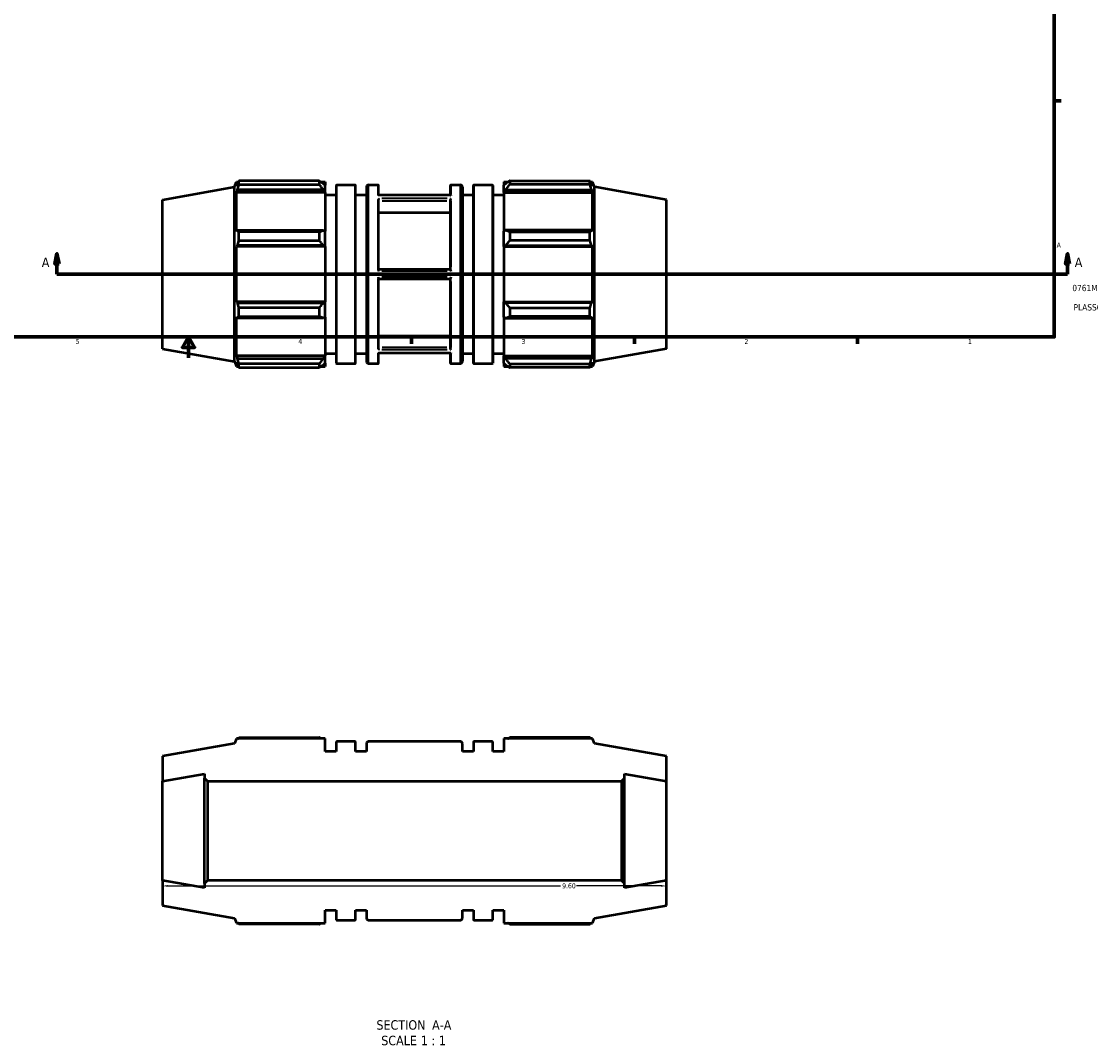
# Model space of a CAD drawing. Header units: inches. Extents: x -4.8 to 53.9, y -12.4 to 34.2.
# Tile 2 of 6: x 13.8 to 34.2, y -12.4 to 7. Entities that reach past the tile are written whole.
import ezdxf

# ---------------------------------------------------------------- set-up
doc = ezdxf.new("R2010")
doc.units = ezdxf.units.IN
doc.header["$MEASUREMENT"] = 0
for name, color, linetype, lineweight in [('Border (ANSI)', 7, 'Continuous', 70), ('Dimension (ANSI)', 7, 'Continuous', 25), ('Section Line (ANSI)', 7, 'Continuous', 70), ('Symbol (ANSI)', 7, 'Continuous', 25), ('Title (ANSI)', 7, 'Continuous', 50), ('Visible (ANSI)', 7, 'Continuous', 50), ('Visible Narrow (ANSI)', 7, 'Continuous', 35)]:
    doc.layers.add(name, color=color, linetype=linetype, lineweight=lineweight)
doc.styles.add('Label Text (ANSI)', font='tahoma.ttf')
doc.styles.add('Note Text (ANSI)', font='tahoma.ttf')
doc.styles.add('Text Style29', font='tahoma.ttf')
doc.dimstyles.new('Default (ANSI)', dxfattribs={"dimtxt": 0.094488, "dimasz": 0.098425, "dimexe": 0.125, "dimexo": 0.0625, "dimgap": 0.031496, "dimtad": 0, "dimtih": 1, "dimtoh": 1, "dimrnd": 1e-08, "dimzin": 4, "dimdsep": 46, "dimtxsty": 'Note Text (ANSI)', "dimcen": 0.09, "dimdle": 0.393701, "dimclrd": 256, "dimclre": 256, "dimclrt": 5, "dimadec": 0, "dimazin": 1, "dimtfac": 1, "dimtofl": 0, "dimtmove": 0, "dimatfit": 3, "dimfxl": 1, "dimtolj": 1, "dimtzin": 4, "dimlwd": -1, "dimlwe": -1, "dimarcsym": 0})

# ---------------------------------------------------------------- blocks, each defined once
blk = doc.blocks.new('Borders Default Border')
at = {"layer": 'Border (ANSI)'}
for p, q in [((33.5, 5.5), (33.634, 5.5)), ((21.25, 1), (21.25, 0.866)), ((25.5, 1), (25.5, 0.866)), ((29.75, 1), (29.75, 0.866))]:
    blk.add_line(p, q, dxfattribs=at)
at = {"layer": 'Border (ANSI)', "flags": 128}
for points in [[(0.5, 1), (0.5, 21), (33.5, 21), (33.5, 1), (0.5, 1)], [(17, 0.6), (17, 1), (16.885, 0.8), (17.115, 0.8), (17, 1)]]:
    blk.add_lwpolyline(points, dxfattribs=at)
at = {"layer": 'Border (ANSI)', "color": 5, "true_color": 0x0000ff, "char_height": 0.0945, "attachment_point": 7, "style": 'Note Text (ANSI)'}
for s, insert in [('A', (33.547, 2.703)), ('5', (14.847, 0.864)), ('4', (19.092, 0.866)), ('3', (23.346, 0.864)), ('2', (27.596, 0.866)), ('1', (31.854, 0.866))]:
    blk.add_mtext(s, dxfattribs=dict(at, insert=insert))
blk = doc.blocks.new('Title Blocks ANSI - Large')
at = {"layer": 'Title (ANSI)', "color": 5, "true_color": 0x0000ff, "style": 'Text Style29'}
for tag, p in [('PART_NUMBER_001', (0.345, 0.873)), ('DESCRIPTION_001', (0.369, 0.505))]:
    blk.add_attdef(tag, p, '', height=0.12, dxfattribs=at)
blk = doc.blocks.new('2dTransSection0')
at = {"layer": 'Section Line (ANSI)', "linetype": 'Continuous'}
for p, q in [((14.493, 2.589), (14.454, 2.392)), ((14.493, 2.392), (14.493, 2.589)), ((14.532, 2.392), (14.493, 2.589)), ((33.754, 2.589), (33.715, 2.392)), ((33.754, 2.392), (33.754, 2.589)), ((33.793, 2.392), (33.754, 2.589)), ((14.454, 2.392), (14.532, 2.392)), ((14.493, 2.196), (14.493, 2.392)), ((33.715, 2.392), (33.793, 2.392)), ((33.754, 2.196), (33.754, 2.392)), ((14.493, 2.196), (14.849, 2.196)), ((33.398, 2.196), (33.754, 2.196))]:
    blk.add_line(p, q, dxfattribs=at)
at = {"layer": 'Section Line (ANSI)'}
blk.add_line((14.493, 2.196), (33.754, 2.196), dxfattribs=at)
at = {"layer": 'Section Line (ANSI)', "linetype": 'Continuous', "flags": 128}
for points in [[(14.532, 2.392), (14.493, 2.589), (14.454, 2.392), (14.532, 2.392)], [(33.793, 2.392), (33.754, 2.589), (33.715, 2.392), (33.793, 2.392)]]:
    blk.add_lwpolyline(points, dxfattribs=at)
at = {"layer": 'Section Line (ANSI)'}
for points in [[(14.532, 2.392), (14.493, 2.589), (14.454, 2.392), (14.532, 2.392)], [(33.793, 2.392), (33.754, 2.589), (33.715, 2.392), (33.793, 2.392)]]:
    blk.add_solid(points, dxfattribs=at)
at = {"layer": 'Section Line (ANSI)', "char_height": 0.18, "attachment_point": 7, "style": 'Label Text (ANSI)'}
for insert in [(14.203, 2.333), (33.891, 2.333)]:
    blk.add_mtext('A', dxfattribs=dict(at, insert=insert))
blk = doc.blocks.new('*D7')
at = {"layer": 'Defpoints', "color": 0, "transparency": 16777216}
for p in [(16.507, -8.413), (26.107, -8.413), (26.107, -9.463)]:
    blk.add_point(p, dxfattribs=at)
at = {"layer": 'Dimension (ANSI)', "transparency": 16777216}
for p, q in [((16.605, -9.463), (24.089, -9.463)), ((26.008, -9.463), (24.395, -9.463))]:
    blk.add_line(p, q, dxfattribs=at)
for points in [[(16.605, -9.446), (16.605, -9.479), (16.507, -9.463)], [(26.008, -9.446), (26.008, -9.479), (26.107, -9.463)]]:
    blk.add_solid(points, dxfattribs=at)
at = {"layer": 'Dimension (ANSI)', "color": 5, "transparency": 16777216, "insert": (24.121, -9.414), "char_height": 0.0945, "attachment_point": 1, "style": 'Note Text (ANSI)'}
blk.add_mtext('\\A1;9.60', dxfattribs=at)

msp = doc.modelspace()

# ---------------------------------------------------------------- linework, layer by layer
at = {"layer": 'Visible (ANSI)'}
for p, q in [((17.878, 3.858), (17.913, 3.953)), ((17.913, 3.872), (17.913, 3.953)), ((17.913, 3.953), (17.949, 3.953)), ((17.913, 3.872), (17.934, 3.926)), ((19.493, 3.974), (17.961, 3.974)), ((17.961, 3.906), (17.961, 3.974)), ((17.961, 3.906), (19.493, 3.906)), ((19.493, 3.974), (19.493, 3.906)), ((19.526, 3.953), (19.606, 3.953)), ((19.568, 3.926), (19.606, 3.89)), ((19.606, 3.953), (19.606, 3.89)), ((19.606, 3.771), (19.606, 3.89)), ((19.815, 3.889), (19.815, 0.502)), ((19.823, 3.897), (20.176, 3.897)), ((20.184, 0.502), (20.184, 3.889)), ((20.43, 3.897), (20.613, 3.897)), ((20.621, 3.701), (20.621, 3.889)), ((21.993, 3.701), (21.993, 3.889)), ((22, 3.897), (22.183, 3.897)), ((22.43, 0.502), (22.43, 3.889)), ((22.438, 3.897), (22.791, 3.897)), ((22.798, 3.889), (22.798, 0.502)), ((23.007, 3.953), (23.007, 3.89)), ((23.007, 3.953), (23.088, 3.953)), ((23.045, 3.926), (23.007, 3.89)), ((23.007, 3.771), (23.007, 3.89)), ((23.121, 3.974), (23.121, 3.906)), ((23.121, 3.974), (24.652, 3.974)), ((24.652, 3.906), (23.121, 3.906)), ((24.652, 3.906), (24.652, 3.974)), ((24.664, 3.953), (24.701, 3.953)), ((24.701, 3.872), (24.68, 3.926)), ((24.701, 3.872), (24.701, 3.953)), ((24.735, 3.858), (24.701, 3.953)), ((16.507, 3.616), (17.878, 3.858)), ((17.878, 0.534), (17.878, 3.858)), ((17.934, 3.805), (17.913, 3.755)), ((17.913, 3.007), (17.913, 3.755)), ((19.606, 3.755), (17.913, 3.755)), ((19.568, 3.805), (17.934, 3.805)), ((19.606, 3.771), (19.568, 3.805)), ((19.606, 3.755), (19.606, 3.771)), ((19.606, 3.755), (19.606, 3.016)), ((19.606, 3.708), (19.815, 3.708)), ((20.184, 3.708), (20.393, 3.708)), ((20.393, 3.859), (20.393, 0.532)), ((21.993, 3.701), (20.62, 3.701)), ((22.221, 3.859), (22.221, 0.532)), ((22.221, 3.708), (22.43, 3.708)), ((22.798, 3.708), (23.007, 3.708)), ((23.007, 3.771), (23.045, 3.805)), ((23.007, 3.755), (23.007, 3.771)), ((23.007, 3.755), (23.007, 3.016)), ((23.007, 3.755), (24.701, 3.755)), ((23.045, 3.805), (24.68, 3.805)), ((24.68, 3.805), (24.701, 3.755)), ((24.701, 3.007), (24.701, 3.755)), ((24.735, 0.534), (24.735, 3.858)), ((26.107, 3.616), (24.735, 3.858)), ((16.507, 0.775), (16.507, 3.616)), ((20.621, 2.277), (20.621, 3.62)), ((21.993, 2.277), (21.993, 3.62)), ((26.107, 0.775), (26.107, 3.616)), ((20.621, 3.373), (21.993, 3.373)), ((17.913, 3.007), (17.934, 3.033)), ((17.934, 3.033), (19.568, 3.033)), ((19.493, 3.001), (17.961, 3.001)), ((17.961, 2.836), (17.961, 3.001)), ((19.493, 3.001), (19.493, 2.836)), ((19.568, 3.033), (19.606, 3.016)), ((19.606, 2.73), (19.606, 3.016)), ((23.045, 3.033), (23.007, 3.016)), ((23.007, 2.73), (23.007, 3.016)), ((24.68, 3.033), (23.045, 3.033)), ((23.121, 3.001), (23.121, 2.836)), ((23.121, 3.001), (24.652, 3.001)), ((24.652, 2.836), (24.652, 3.001)), ((24.701, 3.007), (24.68, 3.033)), ((17.934, 2.741), (17.913, 2.724)), ((17.913, 1.667), (17.913, 2.724)), ((19.606, 2.724), (17.913, 2.724)), ((19.568, 2.741), (17.934, 2.741)), ((17.961, 2.836), (19.493, 2.836)), ((19.606, 2.73), (19.568, 2.741)), ((19.606, 2.724), (19.606, 2.73)), ((19.606, 2.724), (19.606, 1.667)), ((23.007, 2.73), (23.045, 2.741)), ((23.007, 2.724), (23.007, 2.73)), ((23.007, 2.724), (23.007, 1.667)), ((23.007, 2.724), (24.701, 2.724)), ((23.045, 2.741), (24.68, 2.741)), ((24.652, 2.836), (23.121, 2.836)), ((24.68, 2.741), (24.701, 2.724)), ((24.701, 1.667), (24.701, 2.724)), ((20.621, 2.29), (21.993, 2.29)), ((20.621, 0.771), (20.621, 2.115)), ((21.993, 2.101), (20.621, 2.101)), ((21.993, 0.771), (21.993, 2.115)), ((19.606, 1.667), (17.913, 1.667)), ((17.913, 1.667), (17.934, 1.65)), ((17.934, 1.65), (19.568, 1.65)), ((19.568, 1.65), (19.606, 1.661)), ((19.606, 1.661), (19.606, 1.667)), ((19.606, 1.375), (19.606, 1.661)), ((23.007, 1.661), (23.007, 1.667)), ((23.007, 1.667), (24.701, 1.667)), ((23.007, 1.375), (23.007, 1.661)), ((23.045, 1.65), (23.007, 1.661)), ((24.68, 1.65), (23.045, 1.65)), ((24.701, 1.667), (24.68, 1.65)), ((19.493, 1.556), (17.961, 1.556)), ((17.961, 1.391), (17.961, 1.556)), ((19.493, 1.556), (19.493, 1.391)), ((23.121, 1.556), (23.121, 1.391)), ((23.121, 1.556), (24.652, 1.556)), ((24.652, 1.391), (24.652, 1.556)), ((17.913, 0.637), (17.913, 1.384)), ((17.934, 1.358), (17.913, 1.384)), ((19.568, 1.358), (17.934, 1.358)), ((17.961, 1.391), (19.493, 1.391)), ((19.606, 1.375), (19.568, 1.358)), ((19.606, 1.375), (19.606, 0.637)), ((23.007, 1.375), (23.045, 1.358)), ((23.007, 1.375), (23.007, 0.637)), ((23.045, 1.358), (24.68, 1.358)), ((24.652, 1.391), (23.121, 1.391)), ((24.68, 1.358), (24.701, 1.384)), ((24.701, 0.637), (24.701, 1.384)), ((20.621, 1.018), (21.993, 1.018)), ((16.507, 0.775), (17.878, 0.534)), ((19.606, 0.637), (17.913, 0.637)), ((17.913, 0.637), (17.934, 0.586)), ((19.568, 0.586), (19.606, 0.62)), ((19.606, 0.684), (19.815, 0.684)), ((19.606, 0.62), (19.606, 0.637)), ((19.606, 0.501), (19.606, 0.62)), ((20.184, 0.684), (20.393, 0.684)), ((21.993, 0.69), (20.62, 0.69)), ((20.621, 0.502), (20.621, 0.69)), ((21.993, 0.502), (21.993, 0.69)), ((22.221, 0.684), (22.43, 0.684)), ((22.798, 0.684), (23.007, 0.684)), ((23.007, 0.62), (23.007, 0.637)), ((23.007, 0.637), (24.701, 0.637)), ((23.007, 0.501), (23.007, 0.62)), ((23.045, 0.586), (23.007, 0.62)), ((24.701, 0.637), (24.68, 0.586)), ((26.107, 0.775), (24.735, 0.534)), ((17.878, 0.534), (17.913, 0.438)), ((17.913, 0.438), (17.913, 0.519)), ((17.934, 0.465), (17.913, 0.519)), ((17.913, 0.438), (17.949, 0.438)), ((17.934, 0.586), (19.568, 0.586)), ((19.493, 0.486), (17.961, 0.486)), ((17.961, 0.417), (17.961, 0.486)), ((17.961, 0.417), (19.493, 0.417)), ((19.493, 0.486), (19.493, 0.417)), ((19.526, 0.438), (19.606, 0.438)), ((19.606, 0.501), (19.568, 0.465)), ((19.606, 0.501), (19.606, 0.438)), ((19.823, 0.495), (20.176, 0.495)), ((20.43, 0.495), (20.613, 0.495)), ((22, 0.495), (22.183, 0.495)), ((22.438, 0.495), (22.791, 0.495)), ((23.007, 0.501), (23.045, 0.465)), ((23.007, 0.501), (23.007, 0.438)), ((23.007, 0.438), (23.088, 0.438)), ((24.68, 0.586), (23.045, 0.586)), ((23.121, 0.486), (23.121, 0.417)), ((23.121, 0.486), (24.652, 0.486)), ((24.652, 0.417), (23.121, 0.417)), ((24.652, 0.417), (24.652, 0.486)), ((24.664, 0.438), (24.701, 0.438)), ((24.68, 0.465), (24.701, 0.519)), ((24.735, 0.534), (24.701, 0.438)), ((24.701, 0.438), (24.701, 0.519)), ((17.913, -6.656), (17.878, -6.751)), ((19.606, -6.656), (17.913, -6.656)), ((17.961, -6.635), (19.493, -6.635)), ((19.606, -6.901), (19.606, -6.656)), ((19.815, -6.72), (19.815, -6.901)), ((20.176, -6.712), (19.823, -6.712)), ((20.184, -6.901), (20.184, -6.72)), ((22.183, -6.712), (20.43, -6.712)), ((22.43, -6.72), (22.43, -6.901)), ((22.791, -6.712), (22.438, -6.712)), ((22.798, -6.901), (22.798, -6.72)), ((24.701, -6.656), (23.007, -6.656)), ((23.007, -6.656), (23.007, -6.901)), ((24.652, -6.635), (23.121, -6.635)), ((24.735, -6.751), (24.701, -6.656)), ((17.878, -6.751), (16.507, -6.993)), ((19.815, -6.901), (19.606, -6.901)), ((20.393, -6.901), (20.184, -6.901)), ((20.393, -6.75), (20.393, -6.901)), ((22.221, -6.901), (22.221, -6.75)), ((22.43, -6.901), (22.221, -6.901)), ((23.007, -6.901), (22.798, -6.901)), ((26.107, -6.993), (24.735, -6.751)), ((16.507, -6.993), (16.507, -7.466)), ((26.107, -7.466), (26.107, -6.993)), ((16.507, -7.466), (17.307, -7.325)), ((17.307, -7.325), (17.307, -7.41)), ((25.307, -7.41), (25.307, -7.325)), ((25.307, -7.325), (26.107, -7.466)), ((16.507, -9.36), (16.507, -7.466)), ((17.307, -7.41), (17.364, -7.466)), ((17.307, -9.417), (17.307, -7.41)), ((17.364, -7.466), (25.25, -7.466)), ((17.364, -7.466), (17.364, -9.36)), ((25.25, -7.466), (25.307, -7.41)), ((25.25, -7.466), (25.25, -9.36)), ((25.307, -9.417), (25.307, -7.41)), ((26.107, -9.36), (26.107, -7.466)), ((17.307, -9.501), (16.507, -9.36)), ((16.507, -9.36), (16.507, -9.834)), ((17.364, -9.36), (17.307, -9.417)), ((25.25, -9.36), (17.364, -9.36)), ((25.307, -9.417), (25.25, -9.36)), ((26.107, -9.36), (25.307, -9.501)), ((26.107, -9.834), (26.107, -9.36)), ((17.307, -9.417), (17.307, -9.501)), ((25.307, -9.501), (25.307, -9.417)), ((16.507, -9.834), (17.878, -10.075)), ((19.606, -10.171), (19.606, -9.925)), ((19.606, -9.925), (19.815, -9.925)), ((19.815, -9.925), (19.815, -10.106)), ((20.184, -10.106), (20.184, -9.925)), ((20.184, -9.925), (20.393, -9.925)), ((20.393, -9.925), (20.393, -10.076)), ((22.221, -10.076), (22.221, -9.925)), ((22.221, -9.925), (22.43, -9.925)), ((22.43, -9.925), (22.43, -10.106)), ((22.798, -10.106), (22.798, -9.925)), ((22.798, -9.925), (23.007, -9.925)), ((23.007, -9.925), (23.007, -10.171)), ((24.735, -10.075), (26.107, -9.834)), ((17.878, -10.075), (17.913, -10.171)), ((17.913, -10.171), (19.606, -10.171)), ((19.823, -10.114), (20.176, -10.114)), ((20.43, -10.114), (22.183, -10.114)), ((22.438, -10.114), (22.791, -10.114)), ((23.007, -10.171), (24.701, -10.171)), ((24.701, -10.171), (24.735, -10.075)), ((19.493, -10.192), (17.961, -10.192)), ((23.121, -10.192), (24.652, -10.192))]:
    msp.add_line(p, q, dxfattribs=at)
for centre, radius, start, end in [((19.823, 3.889), 0.00787, 90, 180), ((20.176, 3.889), 0.00787, 0, 90), ((20.43, 3.859), 0.0379, 90, 180), ((20.613, 3.889), 0.00787, 0, 90), ((22, 3.889), 0.00787, 90, 180), ((22.183, 3.859), 0.0379, 0, 90), ((22.438, 3.889), 0.00787, 90, 180), ((22.791, 3.889), 0.00787, 0, 90), ((19.823, 0.502), 0.00787, 180, 270), ((20.176, 0.502), 0.00787, 270, 0), ((20.43, 0.532), 0.0379, 180, 270), ((20.613, 0.502), 0.00787, 270, 0), ((22, 0.502), 0.00787, 180, 270), ((22.183, 0.532), 0.0379, 270, 0), ((22.438, 0.502), 0.00787, 180, 270), ((22.791, 0.502), 0.00787, 270, 0), ((19.823, -6.72), 0.00787, 90, 180), ((20.176, -6.72), 0.00787, 0, 90), ((20.43, -6.75), 0.0379, 90, 180), ((22.183, -6.75), 0.0379, 0, 90), ((22.438, -6.72), 0.00787, 90, 180), ((22.791, -6.72), 0.00787, 0, 90), ((19.823, -10.106), 0.00787, 180, 270), ((20.176, -10.106), 0.00787, 270, 0), ((20.43, -10.076), 0.0379, 180, 270), ((22.183, -10.076), 0.0379, 270, 0), ((22.438, -10.106), 0.00787, 180, 270), ((22.791, -10.106), 0.00787, 270, 0)]:
    msp.add_arc(centre, radius, start, end, dxfattribs=at)
for points, weights in [([(17.961, 3.974), (17.947, 3.95), (17.934, 3.926)], [1, 1.00135192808, 1.00188714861]), ([(17.934, 3.805), (17.947, 3.854), (17.961, 3.906)], [1.00188714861, 1.00135192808, 1]), ([(19.493, 3.974), (19.532, 3.95), (19.568, 3.926)], [1.01550935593, 1.01104727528, 1.0057830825]), ([(19.568, 3.805), (19.532, 3.854), (19.493, 3.906)], [1.0057830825, 1.01104727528, 1.01550935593]), ([(23.121, 3.974), (23.082, 3.95), (23.045, 3.926)], [1.01550935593, 1.01104727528, 1.0057830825]), ([(23.045, 3.805), (23.082, 3.854), (23.121, 3.906)], [1.0057830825, 1.01104727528, 1.01550935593]), ([(24.652, 3.974), (24.667, 3.95), (24.68, 3.926)], [1, 1.00135192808, 1.00188714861]), ([(24.68, 3.805), (24.667, 3.854), (24.652, 3.906)], [1.00188714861, 1.00135192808, 1]), ([(17.961, 3.001), (17.947, 3.017), (17.934, 3.033)], [1, 1.00135192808, 1.00188714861]), ([(19.493, 3.001), (19.532, 3.017), (19.568, 3.033)], [1.01550935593, 1.01104727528, 1.0057830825]), ([(23.121, 3.001), (23.082, 3.017), (23.045, 3.033)], [1.01550935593, 1.01104727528, 1.0057830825]), ([(24.652, 3.001), (24.667, 3.017), (24.68, 3.033)], [1, 1.00135192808, 1.00188714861]), ([(17.934, 2.741), (17.947, 2.787), (17.961, 2.836)], [1.00188714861, 1.00135192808, 1]), ([(19.568, 2.741), (19.532, 2.787), (19.493, 2.836)], [1.0057830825, 1.01104727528, 1.01550935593]), ([(23.045, 2.741), (23.082, 2.787), (23.121, 2.836)], [1.0057830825, 1.01104727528, 1.01550935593]), ([(24.68, 2.741), (24.667, 2.787), (24.652, 2.836)], [1.00188714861, 1.00135192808, 1]), ([(17.961, 1.556), (17.947, 1.604), (17.934, 1.65)], [1, 1.00135192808, 1.00188714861]), ([(19.493, 1.556), (19.532, 1.604), (19.568, 1.65)], [1.01550935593, 1.01104727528, 1.0057830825]), ([(23.121, 1.556), (23.082, 1.604), (23.045, 1.65)], [1.01550935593, 1.01104727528, 1.0057830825]), ([(24.652, 1.556), (24.667, 1.604), (24.68, 1.65)], [1, 1.00135192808, 1.00188714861]), ([(17.934, 1.358), (17.947, 1.374), (17.961, 1.391)], [1.00188714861, 1.00135192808, 1]), ([(19.568, 1.358), (19.532, 1.374), (19.493, 1.391)], [1.0057830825, 1.01104727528, 1.01550935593]), ([(23.045, 1.358), (23.082, 1.374), (23.121, 1.391)], [1.0057830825, 1.01104727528, 1.01550935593]), ([(24.68, 1.358), (24.667, 1.374), (24.652, 1.391)], [1.00188714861, 1.00135192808, 1]), ([(17.961, 0.486), (17.947, 0.537), (17.934, 0.586)], [1, 1.00135192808, 1.00188714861]), ([(17.934, 0.465), (17.947, 0.442), (17.961, 0.417)], [1.00188714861, 1.00135192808, 1]), ([(19.493, 0.486), (19.532, 0.537), (19.568, 0.586)], [1.01550935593, 1.01104727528, 1.0057830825]), ([(19.568, 0.465), (19.532, 0.442), (19.493, 0.417)], [1.0057830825, 1.01104727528, 1.01550935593]), ([(23.121, 0.486), (23.082, 0.537), (23.045, 0.586)], [1.01550935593, 1.01104727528, 1.0057830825]), ([(23.045, 0.465), (23.082, 0.442), (23.121, 0.417)], [1.0057830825, 1.01104727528, 1.01550935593]), ([(24.652, 0.486), (24.667, 0.537), (24.68, 0.586)], [1, 1.00135192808, 1.00188714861]), ([(24.68, 0.465), (24.667, 0.442), (24.652, 0.417)], [1.00188714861, 1.00135192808, 1]), ([(17.949, -6.656), (17.955, -6.645), (17.961, -6.635)], [1.00100300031, 1.00057549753, 1]), ([(19.526, -6.656), (19.51, -6.645), (19.493, -6.635)], [1.01155158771, 1.01360362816, 1.01550935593]), ([(23.088, -6.656), (23.104, -6.645), (23.121, -6.635)], [1.01155158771, 1.01360362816, 1.01550935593]), ([(24.664, -6.656), (24.659, -6.645), (24.652, -6.635)], [1.00100300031, 1.00057549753, 1]), ([(17.961, -10.192), (17.955, -10.181), (17.949, -10.171)], [1, 1.00057549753, 1.00100300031]), ([(19.493, -10.192), (19.51, -10.181), (19.526, -10.171)], [1.01550935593, 1.01360362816, 1.01155158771]), ([(23.121, -10.192), (23.104, -10.181), (23.088, -10.171)], [1.01550935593, 1.01360362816, 1.01155158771]), ([(24.652, -10.192), (24.659, -10.181), (24.664, -10.171)], [1, 1.00057549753, 1.00100300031])]:
    msp.add_rational_spline(points, weights, degree=2, dxfattribs=at)
for points, knots in [([(20.62, 3.701), (20.62, 3.701), (20.62, 3.701), (20.618, 3.701), (20.616, 3.699), (20.613, 3.697), (20.613, 3.697), (20.613, 3.697)], [-0.05393316, -0.05393316, -0.05393316, -0.05393316, -0.04386327, -0.04386327, 0, 0, 0.00046134, 0.00046134, 0.00046134, 0.00046134]), ([(21.993, 3.701), (21.994, 3.701), (21.994, 3.701), (21.996, 3.701), (21.998, 3.699), (22, 3.697), (22, 3.697), (22, 3.697)], [-0.05393316, -0.05393316, -0.05393316, -0.05393316, -0.04386327, -0.04386327, 0, 0, 0.00046134, 0.00046134, 0.00046134, 0.00046134]), ([(20.613, 3.639), (20.613, 3.639), (20.613, 3.639), (20.615, 3.637), (20.617, 3.634), (20.619, 3.629), (20.62, 3.626), (20.621, 3.622), (20.621, 3.621), (20.621, 3.62)], [-0.3098107, -0.3098107, -0.3098107, -0.3098107, -0.30927249, -0.30927249, -0.27240318, -0.27240318, -0.23846031, -0.23846031, -0.22486868, -0.22486868, -0.22486868, -0.22486868]), ([(22, 3.639), (22, 3.639), (22, 3.639), (21.999, 3.637), (21.997, 3.634), (21.994, 3.629), (21.993, 3.626), (21.993, 3.622), (21.993, 3.621), (21.993, 3.62)], [-0.3098107, -0.3098107, -0.3098107, -0.3098107, -0.30927249, -0.30927249, -0.27240318, -0.27240318, -0.23846031, -0.23846031, -0.22486868, -0.22486868, -0.22486868, -0.22486868]), ([(20.621, 2.277), (20.621, 2.277), (20.621, 2.276), (20.621, 2.274), (20.62, 2.271), (20.618, 2.264), (20.616, 2.259), (20.613, 2.254), (20.613, 2.254), (20.613, 2.254)], [-0.07635419, -0.07635419, -0.07635419, -0.07635419, -0.07543992, -0.07543992, -0.04380663, -0.04380663, 0, 0, 0.00042703, 0.00042703, 0.00042703, 0.00042703]), ([(21.993, 2.277), (21.993, 2.277), (21.993, 2.276), (21.993, 2.274), (21.993, 2.271), (21.996, 2.264), (21.998, 2.259), (22, 2.254), (22, 2.254), (22, 2.254)], [-0.07635419, -0.07635419, -0.07635419, -0.07635419, -0.07543992, -0.07543992, -0.04380663, -0.04380663, 0, 0, 0.00042703, 0.00042703, 0.00042703, 0.00042703]), ([(20.613, 2.138), (20.613, 2.138), (20.613, 2.138), (20.615, 2.134), (20.617, 2.13), (20.62, 2.123), (20.621, 2.12), (20.621, 2.116), (20.621, 2.115), (20.621, 2.115)], [-0.30976907, -0.30976907, -0.30976907, -0.30976907, -0.30926811, -0.30926811, -0.27066336, -0.27066336, -0.23745397, -0.23745397, -0.2247218, -0.2247218, -0.2247218, -0.2247218]), ([(22, 2.138), (22, 2.138), (22, 2.138), (21.999, 2.134), (21.997, 2.13), (21.994, 2.123), (21.993, 2.12), (21.993, 2.116), (21.993, 2.115), (21.993, 2.115)], [-0.30976907, -0.30976907, -0.30976907, -0.30976907, -0.30926811, -0.30926811, -0.27066336, -0.27066336, -0.23745397, -0.23745397, -0.2247218, -0.2247218, -0.2247218, -0.2247218]), ([(20.621, 0.771), (20.621, 0.771), (20.621, 0.771), (20.621, 0.769), (20.621, 0.766), (20.618, 0.759), (20.616, 0.755), (20.613, 0.752), (20.613, 0.752), (20.613, 0.752)], [-0.07632672, -0.07632672, -0.07632672, -0.07632672, -0.07567057, -0.07567057, -0.04386239, -0.04386239, 0, 0, 0.00046076, 0.00046076, 0.00046076, 0.00046076]), ([(20.613, 0.694), (20.613, 0.694), (20.613, 0.694), (20.615, 0.693), (20.617, 0.691), (20.619, 0.69), (20.62, 0.69), (20.62, 0.69)], [-0.30981703, -0.30981703, -0.30981703, -0.30981703, -0.30927816, -0.30927816, -0.27243505, -0.27243505, -0.24932283, -0.24932283, -0.24932283, -0.24932283]), ([(21.993, 0.771), (21.993, 0.771), (21.993, 0.771), (21.993, 0.769), (21.993, 0.766), (21.996, 0.759), (21.998, 0.755), (22, 0.752), (22, 0.752), (22, 0.752)], [-0.07632672, -0.07632672, -0.07632672, -0.07632672, -0.07567057, -0.07567057, -0.04386239, -0.04386239, 0, 0, 0.00046076, 0.00046076, 0.00046076, 0.00046076]), ([(22, 0.694), (22, 0.694), (22, 0.694), (21.999, 0.693), (21.997, 0.691), (21.995, 0.69), (21.994, 0.69), (21.993, 0.69)], [-0.30981703, -0.30981703, -0.30981703, -0.30981703, -0.30927816, -0.30927816, -0.27243505, -0.27243505, -0.24932283, -0.24932283, -0.24932283, -0.24932283])]:
    msp.add_open_spline(points, degree=3, knots=knots, dxfattribs=at)
at = {"layer": 'Visible Narrow (ANSI)'}
for p, q in [((19.823, 0.516), (19.823, 3.876)), ((20.176, 3.876), (20.176, 0.516)), ((20.43, 0.516), (20.43, 3.876)), ((20.613, 3.896), (20.613, 3.716)), ((22, 3.896), (22, 3.716)), ((22.183, 0.516), (22.183, 3.876)), ((22.438, 3.876), (22.438, 0.516)), ((22.791, 0.516), (22.791, 3.876)), ((21.931, 3.697), (20.683, 3.697)), ((20.613, 3.593), (20.613, 2.337)), ((21.931, 3.639), (20.683, 3.639)), ((21.924, 3.588), (20.69, 3.588)), ((22, 3.593), (22, 2.337)), ((21.931, 2.254), (20.683, 2.254)), ((20.613, 2.055), (20.613, 0.798)), ((21.931, 2.138), (20.683, 2.138)), ((22, 2.055), (22, 0.798)), ((20.613, 0.675), (20.613, 0.495)), ((21.931, 0.752), (20.683, 0.752)), ((21.931, 0.694), (20.683, 0.694)), ((20.69, 0.803), (21.924, 0.803)), ((22, 0.675), (22, 0.495))]:
    msp.add_line(p, q, dxfattribs=at)

# ---------------------------------------------------------------- block references
msp.add_blockref('Borders Default Border', (0, 0))
msp.add_blockref('Title Blocks ANSI - Large', (33.5, 1)).add_auto_attribs({'PART_NUMBER_001': '0761M0015', 'DESCRIPTION_001': "PLASSON REPAIR COUPLER 1 1/2'' - 1 1/2''"})
at = {"layer": 'Section Line (ANSI)'}
msp.add_blockref('2dTransSection0', (0, 0), dxfattribs=at)

# ---------------------------------------------------------------- texts
at = {"layer": 'Symbol (ANSI)', "char_height": 0.18, "attachment_point": 7, "style": 'Label Text (ANSI)'}
for s, insert in [('SECTION', (20.581, -12.206)), (' A-A', (21.575, -12.203)), ('SCALE', (20.673, -12.502)), (' 1 : 1', (21.361, -12.499))]:
    msp.add_mtext(s, dxfattribs=dict(at, insert=insert))

# ---------------------------------------------------------------- dimensions: what is measured, and where the dimension line sits
at = {"layer": 'Dimension (ANSI)'}
dim = msp.add_linear_dim(base=(26.107, -9.463), p1=(16.507, -8.413), p2=(26.107, -8.413), angle=180, dimstyle='Default (ANSI)', override={"dimgap": 0.031496, "dimtih": 0, "dimtoh": 0, "dimdec": 2, "dimse1": 1, "dimse2": 1, "dimtol": 0, "dimlim": 0, "dimtp": 0, "dimtm": 0, "dimtdec": 2, "dimatfit": 1}, dxfattribs=at)
dim.commit()
dim.dimension.update_dxf_attribs({"geometry": '*D7', "text_midpoint": (24.242, -9.463), "dimtype": 160})

doc.saveas('drawing.dxf')
